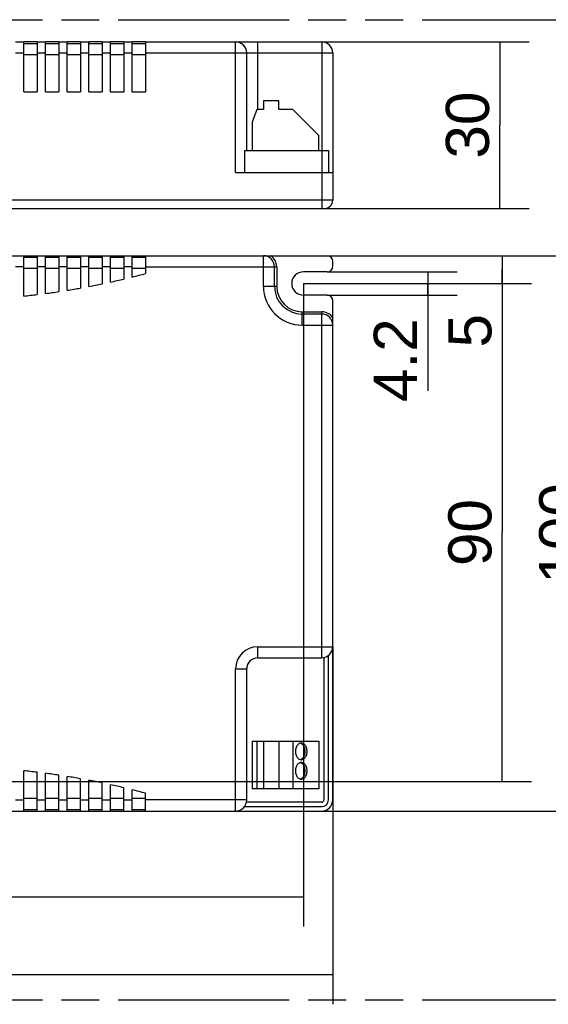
# Model space of a CAD drawing. Header units: millimetres. Extents: x 0 to 210, y 0 to 297.
# Tile 4 of 11: x 76 to 103, y 132 to 183. Entities that reach past the tile are written whole.
import ezdxf
from ezdxf.enums import TextEntityAlignment as Align

# ---------------------------------------------------------------- set-up
doc = ezdxf.new("R2010")
doc.units = ezdxf.units.MM
doc.header["$LTSCALE"] = 19.36
doc.linetypes.add('PHANTOM', pattern=[0.8, 0.45, -0.05, 0.1, -0.05, 0.1, -0.05])
doc.layers.get('0').update_dxf_attribs({"linetype": 'CONTINUOUS'})
for name, color, linetype in [('DEFAULT_3', 7, 'PHANTOM'), ('Z_AXIS', 7, 'CONTINUOUS'), ('Z_DIM_2D', 7, 'CONTINUOUS')]:
    doc.layers.add(name, color=color, linetype=linetype)
doc.styles.add('TEXTSTYLE_3', font='helveticaneueltw1g-ltcn.otf')
doc.dimstyles.new('DIMSTYLE_1', dxfattribs={"dimtxt": 2.2, "dimasz": 3.5, "dimexe": 1.5, "dimexo": 0, "dimgap": 0.55, "dimtad": 1, "dimdec": 0, "dimlfac": 3.529412, "dimdsep": 46, "dimtxsty": 'TEXTSTYLE_3', "dimcen": 0.09, "dimclrt": 5, "dimadec": 0, "dimazin": 0, "dimtp": 0.5, "dimtm": 0.5, "dimtfac": 1, "dimtdec": 0, "dimtofl": 0, "dimtmove": 0, "dimatfit": 3, "dimfxl": 0, "dimtolj": 1, "dimarcsym": 0})
doc.dimstyles.new('DIMSTYLE_2', dxfattribs={"dimtxt": 2.2, "dimasz": 3.5, "dimexe": 1.5, "dimexo": 0, "dimgap": 0.55, "dimtad": 1, "dimdec": 0, "dimlfac": 3.529412, "dimdsep": 46, "dimtxsty": 'TEXTSTYLE_3', "dimcen": 0.09, "dimclrt": 5, "dimadec": 0, "dimazin": 0, "dimtp": 0.3, "dimtm": 0.3, "dimtfac": 1, "dimtdec": 0, "dimtofl": 0, "dimtmove": 0, "dimatfit": 3, "dimfxl": 0, "dimtolj": 1, "dimarcsym": 0})
doc.dimstyles.new('DIMSTYLE_3', dxfattribs={"dimtxt": 2.2, "dimasz": 3.5, "dimexe": 1.5, "dimexo": 0, "dimgap": 0.55, "dimtad": 1, "dimlfac": 3.529412, "dimdsep": 46, "dimtxsty": 'TEXTSTYLE_3', "dimcen": 0.09, "dimclrt": 5, "dimadec": 0, "dimazin": 0, "dimtp": 0.1, "dimtm": 0.1, "dimtfac": 1, "dimtofl": 0, "dimtmove": 0, "dimatfit": 3, "dimfxl": 0, "dimtolj": 1, "dimarcsym": 0})
doc.dimstyles.new('DIMSTYLE_4', dxfattribs={"dimtxt": 2.2, "dimasz": 3.5, "dimexe": 1.5, "dimexo": 0, "dimgap": 0.55, "dimtad": 1, "dimlfac": 3.529412, "dimdsep": 46, "dimtxsty": 'TEXTSTYLE_3', "dimcen": 0.09, "dimclrt": 5, "dimadec": 0, "dimazin": 0, "dimtp": 0.5, "dimtm": 0.5, "dimtfac": 1, "dimtofl": 0, "dimtmove": 0, "dimatfit": 3, "dimfxl": 0, "dimtolj": 1, "dimarcsym": 0})
doc.dimstyles.new('DIMSTYLE_5', dxfattribs={"dimtxt": 2.2, "dimasz": 3.5, "dimexe": 1.5, "dimexo": 0, "dimgap": 0.55, "dimtad": 1, "dimlfac": 3.529412, "dimdsep": 46, "dimtxsty": 'TEXTSTYLE_3', "dimcen": 0.09, "dimclrt": 5, "dimadec": 0, "dimazin": 0, "dimtp": 0.3, "dimtm": 0.3, "dimtfac": 1, "dimtofl": 0, "dimtmove": 0, "dimatfit": 3, "dimfxl": 0, "dimtolj": 1, "dimarcsym": 0})
doc.dimstyles.new('DIMSTYLE_6', dxfattribs={"dimtxt": 2.2, "dimasz": 3.5, "dimexe": 1.5, "dimexo": 0, "dimgap": 0.55, "dimtad": 1, "dimlfac": 3.529412, "dimdsep": 46, "dimtxsty": 'TEXTSTYLE_3', "dimcen": 0.09, "dimclrt": 5, "dimadec": 0, "dimazin": 0, "dimtp": 0.2, "dimtm": 0.2, "dimtfac": 1, "dimtofl": 0, "dimtmove": 0, "dimatfit": 3, "dimfxl": 0, "dimtolj": 1, "dimarcsym": 0})

# ---------------------------------------------------------------- blocks, each defined once
blk = doc.blocks.new('*D1')
at = {"layer": 'Z_DIM_2D', "color": 2, "linetype": 'Continuous'}
for p, q in [((90.541, 169.221), (90.541, 136.411)), ((53.792, 143.806), (53.792, 136.411)), ((53.792, 137.911), (72.166, 137.911)), ((90.541, 137.911), (72.166, 137.911))]:
    blk.add_line(p, q, dxfattribs=at)
at = {"layer": 'Z_DIM_2D', "color": 5, "linetype": 'Continuous', "style": 'TEXTSTYLE_3'}
blk.add_text('130', height=2.2, dxfattribs=at).set_placement((72.166, 138.461), align=Align.CENTER)
blk = doc.blocks.new('_NONE')
blk = doc.blocks.new('*D2')
at = {"layer": 'Z_DIM_2D', "color": 2, "linetype": 'Continuous'}
for p, q in [((90.541, 169.221), (102.179, 169.221)), ((100.679, 169.221), (100.679, 156.514)), ((100.679, 143.806), (100.679, 156.514)), ((53.792, 143.806), (102.179, 143.806))]:
    blk.add_line(p, q, dxfattribs=at)
at = {"layer": 'Z_DIM_2D', "color": 5, "linetype": 'Continuous', "style": 'TEXTSTYLE_3'}
blk.add_text('90', height=2.2, rotation=90, dxfattribs=at).set_placement((100.129, 156.514), align=Align.CENTER)
blk = doc.blocks.new('*D4')
at = {"layer": 'Z_DIM_2D', "color": 2, "linetype": 'Continuous'}
for p, q in [((91.759, 170.638), (102.179, 170.638)), ((100.679, 170.638), (100.679, 169.93)), ((100.679, 169.221), (100.679, 169.93)), ((100.679, 169.93), (100.679, 166.188)), ((90.541, 169.221), (102.179, 169.221))]:
    blk.add_line(p, q, dxfattribs=at)
at = {"layer": 'Z_DIM_2D', "color": 5, "linetype": 'Continuous', "style": 'TEXTSTYLE_3'}
blk.add_text('5', height=2.2, rotation=90, dxfattribs=at).set_placement((100.129, 167.666), align=Align.RIGHT)
blk = doc.blocks.new('*D5')
at = {"layer": 'Z_DIM_2D', "color": 2, "linetype": 'Continuous'}
for p, q in [((52.376, 154.233), (52.376, 132.446)), ((92.042, 150.691), (92.042, 132.446)), ((52.376, 133.946), (72.209, 133.946)), ((92.042, 133.946), (72.209, 133.946))]:
    blk.add_line(p, q, dxfattribs=at)
at = {"layer": 'Z_DIM_2D', "color": 5, "linetype": 'Continuous', "style": 'TEXTSTYLE_3'}
blk.add_text('140', height=2.2, dxfattribs=at).set_placement((72.209, 134.496), align=Align.CENTER)
blk = doc.blocks.new('*D6')
at = {"layer": 'Z_DIM_2D', "color": 2, "linetype": 'Continuous'}
for p, q in [((88.501, 170.638), (106.813, 170.638)), ((105.313, 170.638), (105.313, 156.471)), ((105.313, 142.305), (105.313, 156.471)), ((87.084, 142.305), (106.813, 142.305))]:
    blk.add_line(p, q, dxfattribs=at)
at = {"layer": 'Z_DIM_2D', "color": 5, "linetype": 'Continuous', "style": 'TEXTSTYLE_3'}
blk.add_text('100', height=2.2, rotation=90, dxfattribs=at).set_placement((104.763, 156.471), align=Align.CENTER)
blk = doc.blocks.new('*D7')
at = {"layer": 'Z_DIM_2D', "color": 2, "linetype": 'Continuous'}
for p, q in [((91.759, 169.816), (98.379, 169.816)), ((96.879, 169.816), (96.879, 169.221)), ((96.879, 168.626), (96.879, 169.221)), ((96.879, 169.221), (96.879, 163.75)), ((91.759, 168.626), (98.379, 168.626))]:
    blk.add_line(p, q, dxfattribs=at)
at = {"layer": 'Z_DIM_2D', "color": 5, "linetype": 'Continuous', "style": 'TEXTSTYLE_3'}
blk.add_text('4.2', height=2.2, rotation=90, dxfattribs=at).set_placement((96.329, 167.444), align=Align.RIGHT)
blk = doc.blocks.new('*D8')
at = {"layer": 'Z_DIM_2D', "color": 2, "linetype": 'Continuous'}
for p, q in [((91.476, 181.552), (102.056, 181.552)), ((100.556, 181.552), (100.556, 177.302)), ((100.556, 173.052), (100.556, 177.302)), ((91.476, 173.052), (102.056, 173.052))]:
    blk.add_line(p, q, dxfattribs=at)
at = {"layer": 'Z_DIM_2D', "color": 5, "linetype": 'Continuous', "style": 'TEXTSTYLE_3'}
blk.add_text('30', height=2.2, rotation=90, dxfattribs=at).set_placement((100.006, 177.302), align=Align.CENTER)

msp = doc.modelspace()

# ---------------------------------------------------------------- linework, layer by layer
at = {"color": 7, "linetype": 'Continuous'}
for p, q in [((75.8639, 181.5521), (76.2889, 181.5521)), ((76.2889, 179.0021), (76.2889, 181.5521)), ((76.2889, 181.4671), (76.9689, 181.4671)), ((76.9689, 181.5521), (77.3939, 181.5521)), ((76.9689, 181.5521), (76.9689, 179.0021)), ((77.3939, 179.0021), (77.3939, 181.5521)), ((77.3939, 181.4671), (78.0739, 181.4671)), ((78.0739, 181.5521), (78.4989, 181.5521)), ((78.0739, 181.5521), (78.0739, 179.0021)), ((78.4989, 179.0021), (78.4989, 181.5521)), ((78.4989, 181.4671), (79.1789, 181.4671)), ((79.1789, 181.5521), (79.6039, 181.5521)), ((79.1789, 181.5521), (79.1789, 179.0021)), ((79.6039, 179.0021), (79.6039, 181.5521)), ((79.6039, 181.4671), (80.2839, 181.4671)), ((80.2839, 181.5521), (80.7089, 181.5521)), ((80.2839, 181.5521), (80.2839, 179.0021)), ((80.7089, 179.0021), (80.7089, 181.5521)), ((80.7089, 181.4671), (81.3889, 181.4671)), ((81.3889, 181.5521), (81.8139, 181.5521)), ((81.3889, 181.5521), (81.3889, 179.0021)), ((81.8139, 179.0021), (81.8139, 181.5521)), ((81.8139, 181.4671), (82.4939, 181.4671)), ((82.4939, 181.5521), (91.4756, 181.5521)), ((82.4939, 181.5521), (82.4939, 179.0021)), ((87.6506, 176.013), (87.6506, 180.9855)), ((92.0422, 180.9855), (92.0422, 173.4771)), ((76.2889, 179.0021), (76.9689, 179.0021)), ((77.3939, 179.0021), (78.0739, 179.0021)), ((78.4989, 179.0021), (79.1789, 179.0021)), ((79.6039, 179.0021), (80.2839, 179.0021)), ((80.7089, 179.0021), (81.3889, 179.0021)), ((81.8139, 179.0021), (82.4939, 179.0021)), ((89.2939, 178.5488), (88.5006, 178.5488)), ((88.5006, 178.5488), (88.5006, 178.0955)), ((89.2939, 178.0955), (89.2939, 178.5488)), ((88.1711, 178.0955), (87.9339, 177.4438)), ((88.5006, 178.0955), (88.1711, 178.0955)), ((90.0022, 178.0955), (89.2939, 178.0955)), ((91.3339, 176.7638), (90.0022, 178.0955)), ((87.9339, 177.4438), (87.9339, 176.013)), ((91.3339, 176.013), (91.3339, 176.7638)), ((87.5372, 176.013), (91.8156, 176.013)), ((87.5372, 176.013), (87.5372, 174.8796)), ((91.8156, 176.013), (91.8156, 174.8796)), ((87.0839, 174.8796), (92.0422, 174.8796)), ((52.8006, 173.0521), (91.6172, 173.0521)), ((52.9422, 170.6381), (91.7589, 170.6381)), ((76.2889, 168.5818), (76.2889, 170.6381)), ((76.9689, 170.5531), (76.2889, 170.5531)), ((76.9689, 170.6381), (76.9689, 168.6581)), ((77.3939, 168.7118), (77.3939, 170.6381)), ((78.0739, 170.5531), (77.3939, 170.5531)), ((78.0739, 170.6381), (78.0739, 168.8074)), ((78.4989, 168.8733), (78.4989, 170.6381)), ((79.1789, 170.5531), (78.4989, 170.5531)), ((79.1789, 170.6381), (79.1789, 168.9886)), ((79.6039, 169.0668), (79.6039, 170.6381)), ((80.2839, 170.5531), (79.6039, 170.5531)), ((80.2839, 170.6381), (80.2839, 169.202)), ((80.7089, 169.2928), (80.7089, 170.6381)), ((81.3889, 170.5531), (80.7089, 170.5531)), ((81.3889, 170.6381), (81.3889, 169.4483)), ((81.8139, 169.5519), (81.8139, 170.6381)), ((82.4939, 170.5531), (81.8139, 170.5531)), ((82.4939, 170.6381), (82.4939, 169.728)), ((92.0422, 170.0998), (92.0422, 170.3548)), ((89.0672, 169.0798), (89.0672, 170.0714)), ((91.7589, 169.8164), (90.5406, 169.8164)), ((91.7589, 168.6264), (90.5406, 168.6264)), ((92.0422, 142.8714), (92.0422, 168.3431)), ((91.4756, 167.6631), (90.4839, 167.6631)), ((91.8156, 142.8714), (91.8156, 150.2381)), ((88.2172, 150.1248), (91.4756, 150.1248)), ((91.5889, 150.1362), (91.5889, 142.8714)), ((87.6506, 142.8714), (87.6506, 149.5581)), ((87.9339, 145.8748), (91.3339, 145.8748)), ((87.9339, 145.8748), (87.9339, 143.4381)), ((88.1711, 145.8748), (88.1711, 143.4381)), ((88.5006, 145.8748), (88.5006, 143.4381)), ((89.2939, 145.8748), (89.2939, 143.4381)), ((90.0022, 145.8748), (90.0022, 143.4381)), ((91.3339, 145.8748), (91.3339, 143.4381)), ((76.2889, 142.3048), (76.2889, 144.361)), ((76.9689, 142.3048), (76.9689, 144.2848)), ((77.3939, 142.3048), (77.3939, 144.2311)), ((78.0739, 142.3048), (78.0739, 144.1354)), ((78.4989, 142.3048), (78.4989, 144.0695)), ((79.1789, 142.3048), (79.1789, 143.9543)), ((79.6039, 142.3048), (79.6039, 143.876)), ((80.2839, 142.3048), (80.2839, 143.7408)), ((80.7089, 142.3048), (80.7089, 143.65)), ((81.3889, 142.3048), (81.3889, 143.4946)), ((81.8139, 142.3048), (81.8139, 143.391)), ((82.4939, 142.3048), (82.4939, 143.2149)), ((91.3339, 143.4381), (87.9339, 143.4381)), ((91.4756, 142.7581), (87.6391, 142.7581)), ((54.6706, 142.3048), (91.4756, 142.3048)), ((76.2889, 142.3898), (76.9689, 142.3898)), ((77.3939, 142.3898), (78.0739, 142.3898)), ((78.4989, 142.3898), (79.1789, 142.3898)), ((79.6039, 142.3898), (80.2839, 142.3898)), ((80.7089, 142.3898), (81.3889, 142.3898)), ((81.8139, 142.3898), (82.4939, 142.3898)), ((87.5372, 142.5314), (91.4756, 142.5314))]:
    msp.add_line(p, q, dxfattribs=at)
at = {"color": 9, "linetype": 'Continuous'}
for p, q in [((87.0839, 174.8796), (87.0839, 181.5521)), ((88.2172, 178.0955), (88.2172, 181.5521)), ((91.4756, 181.5521), (91.4756, 173.0521)), ((75.8639, 180.9855), (76.2889, 180.9855)), ((76.2889, 180.9005), (76.9689, 180.9005)), ((76.9689, 180.9855), (77.3939, 180.9855)), ((77.3939, 180.9005), (78.0739, 180.9005)), ((78.0739, 180.9855), (78.4989, 180.9855)), ((78.4989, 180.9005), (79.1789, 180.9005)), ((79.1789, 180.9855), (79.6039, 180.9855)), ((79.6039, 180.9005), (80.2839, 180.9005)), ((80.2839, 180.9855), (80.7089, 180.9855)), ((80.7089, 180.9005), (81.3889, 180.9005)), ((81.3889, 180.9855), (81.8139, 180.9855)), ((81.8139, 180.9005), (82.4939, 180.9005)), ((82.4939, 180.9855), (92.0422, 180.9855)), ((92.0422, 173.4771), (54.3872, 173.4771)), ((88.5006, 169.0798), (88.5006, 170.6381)), ((76.2889, 170.0714), (75.8639, 170.0714)), ((76.9689, 169.9864), (76.2889, 169.9864)), ((77.3939, 170.0714), (76.9689, 170.0714)), ((78.0739, 169.9864), (77.3939, 169.9864)), ((78.4989, 170.0714), (78.0739, 170.0714)), ((79.1789, 169.9864), (78.4989, 169.9864)), ((79.6039, 170.0714), (79.1789, 170.0714)), ((80.2839, 169.9864), (79.6039, 169.9864)), ((80.7089, 170.0714), (80.2839, 170.0714)), ((81.3889, 169.9864), (80.7089, 169.9864)), ((81.8139, 170.0714), (81.3889, 170.0714)), ((82.4939, 169.9864), (81.8139, 169.9864)), ((82.4939, 170.0714), (89.1806, 170.0714)), ((89.1806, 170.0714), (89.1806, 169.0798)), ((88.5006, 169.0798), (89.1806, 169.0798)), ((90.4839, 167.7764), (91.4756, 167.7764)), ((90.4839, 167.0964), (90.4839, 167.7764)), ((91.4756, 150.1248), (91.4756, 167.7764)), ((90.4839, 167.0964), (92.0422, 167.0964)), ((88.2172, 150.6914), (92.0422, 150.6914)), ((88.2172, 150.1248), (88.2172, 150.6914)), ((87.0839, 149.5581), (87.6506, 149.5581)), ((87.0839, 142.3048), (87.0839, 149.5581)), ((75.8639, 142.8714), (76.2889, 142.8714)), ((76.2889, 142.9564), (76.9689, 142.9564)), ((76.9689, 142.8714), (77.3939, 142.8714)), ((77.3939, 142.9564), (78.0739, 142.9564)), ((78.0739, 142.8714), (78.4989, 142.8714)), ((78.4989, 142.9564), (79.1789, 142.9564)), ((79.1789, 142.8714), (79.6039, 142.8714)), ((79.6039, 142.9564), (80.2839, 142.9564)), ((80.2839, 142.8714), (80.7089, 142.8714)), ((80.7089, 142.9564), (81.3889, 142.9564)), ((81.3889, 142.8714), (81.8139, 142.8714)), ((81.8139, 142.9564), (82.4939, 142.9564)), ((87.6506, 142.8714), (82.4939, 142.8714))]:
    msp.add_line(p, q, dxfattribs=at)
at = {"color": 7, "linetype": 'Continuous'}
for centre, radius, start, end in [((87.0839, 180.9855), 0.5667, 0, 90), ((91.4756, 180.9855), 0.5667, 0, 90), ((91.6172, 173.4771), 0.425, 270, 360), ((88.5006, 170.0714), 0.5667, 0, 90), ((91.7589, 170.3548), 0.2833, 0, 90), ((90.5406, 169.2214), 0.595, 90, 270), ((91.7589, 170.0998), 0.2833, 270, 360), ((90.4839, 169.0798), 1.4167, 180, 270), ((91.7589, 168.3431), 0.2833, 0, 90), ((91.4756, 167.0964), 0.5667, 0, 90), ((91.4756, 150.6914), 0.5667, 270, 360), ((88.2172, 149.5581), 0.5667, 90, 180), ((87.0839, 142.8714), 0.5667, 270, 360), ((91.4756, 142.8714), 0.5667, 270, 360), ((91.4756, 142.8714), 0.34, 270, 360), ((91.4756, 142.8714), 0.1133, 270, 360)]:
    msp.add_arc(centre, radius, start, end, dxfattribs=at)
at = {"color": 9, "linetype": 'Continuous'}
for centre, radius, start, end in [((88.5006, 170.0714), 0.68, 0, 56.44269), ((90.4839, 169.0798), 1.9833, 180, 270), ((90.4839, 169.0798), 1.3033, 180, 270), ((91.4756, 167.0964), 0.68, 33.55731, 90), ((88.2172, 149.5581), 1.1333, 90, 180)]:
    msp.add_arc(centre, radius, start, end, dxfattribs=at)
at = {"layer": 'DEFAULT_3', "color": 91, "linetype": 'PHANTOM', "true_color": 0x80ff80}
for p, q in [((50.1286, 182.68), (150.1286, 182.68)), ((50.1286, 132.68), (150.1286, 132.68))]:
    msp.add_line(p, q, dxfattribs=at)
at = {"layer": 'Z_AXIS', "color": 7, "linetype": 'Continuous'}
for p, q in [((76.9689, 181.5521), (76.2889, 181.5521)), ((78.0739, 181.5521), (77.3939, 181.5521)), ((79.1789, 181.5521), (78.4989, 181.5521)), ((80.2839, 181.5521), (79.6039, 181.5521)), ((81.3889, 181.5521), (80.7089, 181.5521)), ((82.4939, 181.5521), (81.8139, 181.5521)), ((90.4099, 145.7611), (90.3822, 145.7689)), ((90.4472, 145.7432), (90.4099, 145.7611)), ((90.3822, 144.9323), (90.4099, 144.9401)), ((90.4099, 144.7694), (90.3822, 144.7772)), ((90.4099, 144.9401), (90.4472, 144.958)), ((90.4472, 144.7515), (90.4099, 144.7694)), ((90.3822, 143.9406), (90.4099, 143.9484)), ((90.4099, 143.9484), (90.4472, 143.9663))]:
    msp.add_line(p, q, dxfattribs=at)
for points in [[(90.4323, 145.7756), (90.3959, 145.7724), (90.3604, 145.7632), (90.3258, 145.7479), (90.2927, 145.7269), (90.2616, 145.7003), (90.2331, 145.6687), (90.2074, 145.6324), (90.185, 145.592), (90.1663, 145.5481), (90.1513, 145.5013), (90.1406, 145.4523), (90.134, 145.4018), (90.1318, 145.3506), (90.134, 145.2994), (90.1406, 145.2489), (90.1513, 145.1999), (90.1663, 145.1531), (90.185, 145.1092), (90.2074, 145.0688), (90.2331, 145.0325), (90.2616, 145.0009), (90.2927, 144.9743), (90.3258, 144.9532), (90.3604, 144.9379), (90.3959, 144.9288), (90.4323, 144.9256)], [(90.4323, 144.9256), (90.4688, 144.9288), (90.5043, 144.9379), (90.5389, 144.9532), (90.572, 144.9743), (90.603, 145.0009), (90.6316, 145.0325), (90.6573, 145.0688), (90.6797, 145.1092), (90.6984, 145.1531), (90.7133, 145.1999), (90.7241, 145.2489), (90.7307, 145.2994), (90.7328, 145.3506), (90.7307, 145.4018), (90.7241, 145.4523), (90.7133, 145.5013), (90.6984, 145.5481), (90.6797, 145.592), (90.6573, 145.6324), (90.6316, 145.6687), (90.603, 145.7003), (90.572, 145.7269), (90.5389, 145.7479), (90.5043, 145.7632), (90.4688, 145.7724), (90.4323, 145.7756)], [(90.4472, 144.958), (90.4824, 144.9825), (90.5151, 145.0135), (90.5447, 145.0501), (90.5706, 145.0919), (90.5924, 145.1381), (90.6098, 145.188), (90.6224, 145.2406), (90.6301, 145.2951), (90.6327, 145.3506), (90.6301, 145.4061), (90.6224, 145.4606), (90.6098, 145.5132), (90.5924, 145.5631), (90.5706, 145.6093), (90.5447, 145.6511), (90.5151, 145.6877), (90.4824, 145.7187), (90.4472, 145.7432)], [(90.4323, 144.7839), (90.3959, 144.7808), (90.3604, 144.7716), (90.3258, 144.7563), (90.2927, 144.7352), (90.2616, 144.7087), (90.2331, 144.677), (90.2074, 144.6407), (90.185, 144.6004), (90.1663, 144.5564), (90.1513, 144.5096), (90.1406, 144.4606), (90.134, 144.4102), (90.1318, 144.3589), (90.134, 144.3077), (90.1406, 144.2572), (90.1513, 144.2082), (90.1663, 144.1614), (90.185, 144.1175), (90.2074, 144.0771), (90.2331, 144.0408), (90.2616, 144.0092), (90.2927, 143.9826), (90.3258, 143.9616), (90.3604, 143.9463), (90.3959, 143.9371), (90.4323, 143.9339)], [(90.4323, 143.9339), (90.4688, 143.9371), (90.5043, 143.9463), (90.5389, 143.9616), (90.572, 143.9826), (90.603, 144.0092), (90.6316, 144.0408), (90.6573, 144.0771), (90.6797, 144.1175), (90.6984, 144.1614), (90.7133, 144.2082), (90.7241, 144.2572), (90.7307, 144.3077), (90.7328, 144.3589), (90.7307, 144.4102), (90.7241, 144.4606), (90.7133, 144.5096), (90.6984, 144.5564), (90.6797, 144.6004), (90.6573, 144.6407), (90.6316, 144.677), (90.603, 144.7087), (90.572, 144.7352), (90.5389, 144.7563), (90.5043, 144.7716), (90.4688, 144.7808), (90.4323, 144.7839)], [(90.4472, 143.9663), (90.4824, 143.9909), (90.5151, 144.0218), (90.5447, 144.0584), (90.5706, 144.1002), (90.5924, 144.1464), (90.6098, 144.1963), (90.6224, 144.2489), (90.6301, 144.3035), (90.6327, 144.3589), (90.6301, 144.4144), (90.6224, 144.4689), (90.6098, 144.5216), (90.5924, 144.5714), (90.5706, 144.6176), (90.5447, 144.6595), (90.5151, 144.6961), (90.4824, 144.727), (90.4472, 144.7515)]]:
    msp.add_lwpolyline(points, dxfattribs=at)
for centre, start, end in [((72.2089, 208.0381), 282.37363, 283.38119), ((72.2089, 208.0381), 284.01305, 285.02768), ((72.2089, 208.0381), 277.51087, 278.50277), ((72.2089, 208.0381), 279.12399, 280.12023), ((72.2089, 208.0381), 280.74443, 281.74588), ((72.2089, 208.0381), 275.90372, 276.8921), ((72.2089, 104.9048), 83.1079, 84.09628), ((72.2089, 104.9048), 81.49723, 82.48913), ((72.2089, 104.9048), 79.87977, 80.87601), ((72.2089, 104.9048), 78.25412, 79.25557), ((72.2089, 104.9048), 76.61881, 77.62637), ((72.2089, 104.9048), 74.97232, 75.98695)]:
    msp.add_arc(centre, 39.6667, start, end, dxfattribs=at)

# ---------------------------------------------------------------- dimensions: what is measured, and where the dimension line sits
at = {"layer": 'Z_DIM_2D', "color": 2, "linetype": 'Continuous'}
for base, p1, p2, angle, dimstyle, picture, middle in [((100.5564, 181.5521), (91.4756, 173.0521), (91.4756, 181.5521), 90, 'DIMSTYLE_6', '*D8', (100.5564, 177.298)), ((105.3134, 170.6381), (87.0839, 142.3048), (88.5006, 170.6381), 90, 'DIMSTYLE_5', '*D6', (105.3134, 156.5166)), ((100.6787, 169.2214), (91.7589, 170.6381), (90.5406, 169.2214), 270, 'DIMSTYLE_3', '*D4', (100.6787, 166.9269)), ((96.8795, 169.8164), (91.7589, 168.6264), (91.7589, 169.8164), 90, 'DIMSTYLE_3', '*D7', (96.8795, 165.5722)), ((53.7922, 137.9106), (90.5406, 169.2214), (53.7922, 143.8064), 180, 'DIMSTYLE_1', '*D1', (72.2115, 137.9106)), ((100.6787, 143.8064), (90.5406, 169.2214), (53.7922, 143.8064), 270, 'DIMSTYLE_2', '*D2', (100.6787, 156.5098))]:
    dim = msp.add_linear_dim(base=base, p1=p1, p2=p2, angle=angle, dimstyle=dimstyle, override={"dimblk1": 'NONE', "dimblk2": 'NONE', "dimsah": 1}, dxfattribs=at)
    dim.commit()
    dim.dimension.update_dxf_attribs({"geometry": picture, "text_midpoint": middle, "dimtype": 160})
dim = msp.add_linear_dim(base=(92.0422, 133.9465), p1=(52.3756, 154.2331), p2=(92.0422, 150.6914), dimstyle='DIMSTYLE_4', override={"dimblk1": 'NONE', "dimblk2": 'NONE', "dimsah": 1}, dxfattribs=at)
dim.commit()
dim.dimension.update_dxf_attribs({"geometry": '*D5', "text_midpoint": (72.254, 133.9465), "dimtype": 160})

doc.saveas('drawing.dxf')
